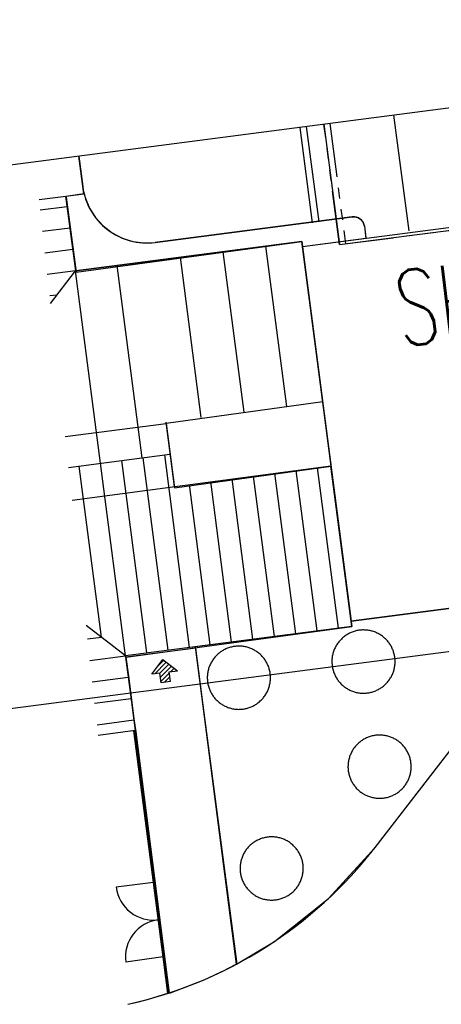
# Model space of a CAD drawing. Extents: x 446224 to 446791, y 446199 to 447379.
# Tile 82 of 113: x 446257 to 446276, y 447290 to 447336. Entities that reach past the tile are written whole.
import ezdxf

# ---------------------------------------------------------------- set-up
doc = ezdxf.new("R2010")
doc.units = 0
doc.header["$LTSCALE"] = 2
doc.header["$MEASUREMENT"] = 0
doc.linetypes.add('AUSGEZOGEN', pattern=[0])
doc.linetypes.add('PHANTOM', pattern=[2.5, 1.25, -0.25, 0.25, -0.25, 0.25, -0.25])
doc.layers.get('0').update_dxf_attribs({"linetype": 'AUSGEZOGEN'})
for name, color, linetype in [('DB-Autohof', 15, 'CONTINUOUS'), ('Planeinteilung', 250, 'CONTINUOUS'), ('RAHMEN', 7, 'AUSGEZOGEN')]:
    doc.layers.add(name, color=color, linetype=linetype)
doc.styles.add('ROMANS', font='romans.shx', dxfattribs={"width": 0.8})

# ---------------------------------------------------------------- blocks, each defined once
blk = doc.blocks.new('1135420')
blk.add_line((0, 297), (0, 0))
at = {"layer": 'RAHMEN'}
blk.add_line((25, 415), (25, 5), dxfattribs=at)

msp = doc.modelspace()

# ---------------------------------------------------------------- linework, layer by layer
at = {"layer": 'DB-Autohof', "linetype": 'Continuous'}
for p, q in [((446274.923, 447325.863), (446274.227, 447331.226)), ((446270.979, 447330.803), (446271.704, 447325.224)), ((446270.453, 447326.237), (446269.879, 447330.66)), ((446270.75, 447326.276), (446270.176, 447330.699)), ((446259.835, 447327.586), (446259.609, 447329.323)), ((446259.609, 447329.323), (446259.792, 447327.912)), ((446259.008, 447327.478), (446259.853, 447327.588)), ((446259.008, 447327.478), (446259.835, 447327.586)), ((446259.853, 447327.588), (446259.905, 447327.402)), ((446257.764, 447327.317), (446259.008, 447327.478)), ((446259.471, 447324.009), (446259.008, 447327.478)), ((446259.008, 447327.478), (446259.458, 447324.007)), ((446259.029, 447327.417), (446259.479, 447323.947)), ((446259.905, 447327.402), (446260.104, 447326.918)), ((446286.713, 447327.292), (446269.987, 447325.122)), ((446286.652, 447327.284), (446269.987, 447325.122)), ((446271.704, 447325.224), (446286.73, 447327.175)), ((446259.072, 447326.982), (446257.819, 447326.82)), ((446260.104, 447326.918), (446260.384, 447326.477)), ((446260.384, 447326.477), (446260.737, 447326.09)), ((446263.154, 447325.324), (446272.293, 447326.51)), ((446272.293, 447326.51), (446263.154, 447325.324)), ((446272.293, 447326.509), (446272.38, 447326.513)), ((446272.293, 447326.51), (446272.293, 447326.509)), ((446272.38, 447326.513), (446272.467, 447326.501)), ((446272.467, 447326.501), (446272.55, 447326.475)), ((446272.55, 447326.475), (446272.627, 447326.434)), ((446272.627, 447326.434), (446272.696, 447326.381)), ((446272.696, 447326.381), (446272.755, 447326.317)), ((446272.755, 447326.317), (446272.801, 447326.243)), ((446272.801, 447326.243), (446272.835, 447326.163)), ((446272.835, 447326.163), (446272.853, 447326.078)), ((446259.201, 447325.991), (446257.928, 447325.826)), ((446260.737, 447326.09), (446261.151, 447325.771)), ((446261.151, 447325.771), (446261.614, 447325.529)), ((446272.853, 447326.078), (446272.928, 447325.503)), ((446272.853, 447326.078), (446272.924, 447325.535)), ((446259.458, 447324.007), (446269.955, 447325.37)), ((446269.955, 447325.37), (446259.471, 447324.009)), ((446259.48, 447323.947), (446269.952, 447325.369)), ((446261.614, 447325.529), (446262.113, 447325.371)), ((446262.113, 447325.371), (446262.631, 447325.302)), ((446262.631, 447325.302), (446263.154, 447325.324)), ((446269.952, 447325.369), (446270.918, 447317.932)), ((446271.306, 447314.957), (446269.955, 447325.37)), ((446269.987, 447325.122), (446269.955, 447325.37)), ((446272.928, 447325.503), (446269.987, 447325.122)), ((446259.329, 447324.999), (446258.038, 447324.831)), ((446267.271, 447317.458), (446266.305, 447324.896)), ((446269.254, 447317.716), (446268.289, 447325.153)), ((446269.987, 447325.122), (446272.24, 447307.767)), ((446265.287, 447317.201), (446264.322, 447324.639)), ((446259.458, 447324.007), (446258.148, 447323.837)), ((446258.296, 447322.498), (446259.458, 447324.007)), ((446260.616, 447315.082), (446259.458, 447324.007)), ((446262.545, 447315.332), (446261.387, 447324.258)), ((446258.595, 447322.887), (446258.258, 447322.843)), ((446270.919, 447317.932), (446263.663, 447316.925)), ((446271.306, 447314.957), (446270.919, 447317.932)), ((446258.978, 447316.319), (446263.663, 447316.927)), ((446263.641, 447316.987), (446264.027, 447314.012)), ((446263.663, 447316.927), (446264.049, 447313.952)), ((446263.663, 447316.925), (446264.049, 447313.95)), ((446259.136, 447314.89), (446263.834, 447315.5)), ((446262.766, 447306.286), (446261.608, 447315.211)), ((446263.758, 447306.414), (446262.6, 447315.34)), ((446264.75, 447306.543), (446263.591, 447315.468)), ((446271.305, 447314.957), (446259.305, 447313.355)), ((446260.654, 447307.02), (446259.625, 447314.953)), ((446261.775, 447306.157), (446260.616, 447315.082)), ((446264.049, 447313.95), (446271.306, 447314.957)), ((446270.66, 447307.31), (446269.695, 447314.748)), ((446271.652, 447307.439), (446270.686, 447314.876)), ((446272.27, 447307.519), (446271.305, 447314.957)), ((446272.272, 447307.519), (446271.306, 447314.957)), ((446267.685, 447306.924), (446266.72, 447314.362)), ((446268.677, 447307.053), (446267.711, 447314.49)), ((446269.668, 447307.181), (446268.703, 447314.619)), ((446265.701, 447306.667), (446264.736, 447314.104)), ((446266.693, 447306.795), (446265.728, 447314.233)), ((446273.349, 447297.272), (446283.628, 447310.548)), ((446273.349, 447297.272), (446283.628, 447310.548)), ((446280.997, 447308.904), (446272.24, 447307.767)), ((446272.24, 447307.767), (446280.997, 447308.904)), ((446280.997, 447308.904), (446272.24, 447307.767)), ((446261.775, 447306.157), (446259.944, 447307.567)), ((446272.272, 447307.519), (446261.775, 447306.157)), ((446261.796, 447306.096), (446272.27, 447307.519)), ((446272.272, 447307.519), (446265.008, 447306.577)), ((446272.24, 447307.767), (446272.272, 447307.519)), ((446260.014, 447306.937), (446260.654, 447307.02)), ((446271.855, 447306.998), (446271.821, 447306.967)), ((446271.89, 447307.027), (446271.855, 447306.998)), ((446271.927, 447307.056), (446271.89, 447307.027)), ((446271.964, 447307.083), (446271.927, 447307.056)), ((446272.002, 447307.109), (446271.964, 447307.083)), ((446272.04, 447307.134), (446272.002, 447307.109)), ((446272.08, 447307.157), (446272.04, 447307.134)), ((446272.12, 447307.18), (446272.08, 447307.157)), ((446272.161, 447307.201), (446272.12, 447307.18)), ((446272.203, 447307.221), (446272.161, 447307.201)), ((446272.245, 447307.239), (446272.203, 447307.221)), ((446272.288, 447307.256), (446272.245, 447307.239)), ((446272.331, 447307.272), (446272.288, 447307.256)), ((446272.375, 447307.287), (446272.331, 447307.272)), ((446272.419, 447307.3), (446272.375, 447307.287)), ((446272.463, 447307.311), (446272.419, 447307.3)), ((446272.508, 447307.322), (446272.463, 447307.311)), ((446272.553, 447307.33), (446272.508, 447307.322)), ((446272.599, 447307.338), (446272.553, 447307.33)), ((446272.644, 447307.344), (446272.599, 447307.338)), ((446272.69, 447307.348), (446272.644, 447307.344)), ((446272.736, 447307.351), (446272.69, 447307.348)), ((446272.782, 447307.353), (446272.736, 447307.351)), ((446272.828, 447307.353), (446272.782, 447307.353)), ((446272.874, 447307.352), (446272.828, 447307.353)), ((446272.92, 447307.349), (446272.874, 447307.352)), ((446272.966, 447307.345), (446272.92, 447307.349)), ((446273.012, 447307.34), (446272.966, 447307.345)), ((446273.057, 447307.333), (446273.012, 447307.34)), ((446273.103, 447307.324), (446273.057, 447307.333)), ((446273.148, 447307.315), (446273.103, 447307.324)), ((446273.192, 447307.303), (446273.148, 447307.315)), ((446273.236, 447307.291), (446273.192, 447307.303)), ((446273.28, 447307.277), (446273.236, 447307.291)), ((446273.324, 447307.261), (446273.28, 447307.277)), ((446273.367, 447307.245), (446273.324, 447307.261)), ((446273.409, 447307.227), (446273.367, 447307.245)), ((446273.451, 447307.207), (446273.409, 447307.227)), ((446273.492, 447307.186), (446273.451, 447307.207)), ((446273.532, 447307.164), (446273.492, 447307.186)), ((446273.572, 447307.141), (446273.532, 447307.164)), ((446273.611, 447307.117), (446273.572, 447307.141)), ((446273.649, 447307.091), (446273.611, 447307.117)), ((446273.687, 447307.064), (446273.649, 447307.091)), ((446273.723, 447307.036), (446273.687, 447307.064)), ((446273.759, 447307.007), (446273.723, 447307.036)), ((446273.793, 447306.977), (446273.759, 447307.007)), ((446265.008, 447306.577), (446266.933, 447291.854)), ((446265.008, 447306.577), (446266.912, 447291.851)), ((446266.552, 447306.523), (446266.509, 447306.507)), ((446266.596, 447306.538), (446266.552, 447306.523)), ((446266.64, 447306.551), (446266.596, 447306.538)), ((446266.685, 447306.562), (446266.64, 447306.551)), ((446266.729, 447306.573), (446266.685, 447306.562)), ((446266.775, 447306.581), (446266.729, 447306.573)), ((446266.82, 447306.589), (446266.775, 447306.581)), ((446266.866, 447306.595), (446266.82, 447306.589)), ((446266.911, 447306.599), (446266.866, 447306.595)), ((446266.957, 447306.603), (446266.911, 447306.599)), ((446267.003, 447306.604), (446266.957, 447306.603)), ((446267.049, 447306.604), (446267.003, 447306.604)), ((446267.095, 447306.603), (446267.049, 447306.604)), ((446267.141, 447306.601), (446267.095, 447306.603)), ((446267.187, 447306.596), (446267.141, 447306.601)), ((446267.233, 447306.591), (446267.187, 447306.596)), ((446267.279, 447306.584), (446267.233, 447306.591)), ((446267.324, 447306.575), (446267.279, 447306.584)), ((446267.369, 447306.566), (446267.324, 447306.575)), ((446267.413, 447306.554), (446267.369, 447306.566)), ((446267.458, 447306.542), (446267.413, 447306.554)), ((446267.502, 447306.528), (446267.458, 447306.542)), ((446267.545, 447306.512), (446267.502, 447306.528)), ((446271.493, 447306.526), (446271.474, 447306.484)), ((446271.514, 447306.567), (446271.493, 447306.526)), ((446271.536, 447306.608), (446271.514, 447306.567)), ((446271.559, 447306.648), (446271.536, 447306.608)), ((446271.583, 447306.687), (446271.559, 447306.648)), ((446271.609, 447306.725), (446271.583, 447306.687)), ((446271.636, 447306.762), (446271.609, 447306.725)), ((446271.664, 447306.799), (446271.636, 447306.762)), ((446271.693, 447306.834), (446271.664, 447306.799)), ((446271.724, 447306.869), (446271.693, 447306.834)), ((446271.755, 447306.903), (446271.724, 447306.869)), ((446271.787, 447306.935), (446271.755, 447306.903)), ((446271.821, 447306.967), (446271.787, 447306.935)), ((446273.827, 447306.945), (446273.793, 447306.977)), ((446273.86, 447306.913), (446273.827, 447306.945)), ((446273.891, 447306.879), (446273.86, 447306.913)), ((446273.922, 447306.845), (446273.891, 447306.879)), ((446273.952, 447306.81), (446273.922, 447306.845)), ((446273.98, 447306.774), (446273.952, 447306.81)), ((446274.007, 447306.736), (446273.98, 447306.774)), ((446274.033, 447306.698), (446274.007, 447306.736)), ((446274.058, 447306.66), (446274.033, 447306.698)), ((446274.082, 447306.62), (446274.058, 447306.66)), ((446274.104, 447306.58), (446274.082, 447306.62)), ((446274.125, 447306.539), (446274.104, 447306.58)), ((446274.145, 447306.497), (446274.125, 447306.539)), ((446260.124, 447305.943), (446261.775, 447306.157)), ((446261.775, 447306.157), (446262.225, 447302.686)), ((446265.029, 447306.516), (446261.796, 447306.096)), ((446261.796, 447306.096), (446261.925, 447305.105)), ((446262.246, 447302.625), (446261.796, 447306.096)), ((446266.922, 447291.852), (446265.029, 447306.516)), ((446265.915, 447306.085), (446265.885, 447306.05)), ((446265.945, 447306.12), (446265.915, 447306.085)), ((446265.976, 447306.154), (446265.945, 447306.12)), ((446266.009, 447306.186), (446265.976, 447306.154)), ((446266.042, 447306.218), (446266.009, 447306.186)), ((446266.076, 447306.249), (446266.042, 447306.218)), ((446266.112, 447306.278), (446266.076, 447306.249)), ((446266.148, 447306.307), (446266.112, 447306.278)), ((446266.185, 447306.334), (446266.148, 447306.307)), ((446266.223, 447306.36), (446266.185, 447306.334)), ((446266.262, 447306.385), (446266.223, 447306.36)), ((446266.301, 447306.408), (446266.262, 447306.385)), ((446266.341, 447306.431), (446266.301, 447306.408)), ((446266.382, 447306.452), (446266.341, 447306.431)), ((446266.424, 447306.472), (446266.382, 447306.452)), ((446266.466, 447306.49), (446266.424, 447306.472)), ((446266.509, 447306.507), (446266.466, 447306.49)), ((446267.588, 447306.496), (446267.545, 447306.512)), ((446267.63, 447306.478), (446267.588, 447306.496)), ((446267.672, 447306.458), (446267.63, 447306.478)), ((446267.713, 447306.437), (446267.672, 447306.458)), ((446267.754, 447306.415), (446267.713, 447306.437)), ((446267.793, 447306.392), (446267.754, 447306.415)), ((446267.832, 447306.368), (446267.793, 447306.392)), ((446267.87, 447306.342), (446267.832, 447306.368)), ((446267.908, 447306.315), (446267.87, 447306.342)), ((446267.944, 447306.287), (446267.908, 447306.315)), ((446267.98, 447306.258), (446267.944, 447306.287)), ((446268.015, 447306.228), (446267.98, 447306.258)), ((446268.048, 447306.196), (446268.015, 447306.228)), ((446268.081, 447306.164), (446268.048, 447306.196)), ((446268.113, 447306.131), (446268.081, 447306.164)), ((446268.143, 447306.096), (446268.113, 447306.131)), ((446268.173, 447306.061), (446268.143, 447306.096)), ((446271.36, 447306.087), (446271.355, 447306.042)), ((446271.367, 447306.133), (446271.36, 447306.087)), ((446271.376, 447306.178), (446271.367, 447306.133)), ((446271.386, 447306.223), (446271.376, 447306.178)), ((446271.397, 447306.268), (446271.386, 447306.223)), ((446271.409, 447306.312), (446271.397, 447306.268)), ((446271.423, 447306.356), (446271.409, 447306.312)), ((446271.439, 447306.399), (446271.423, 447306.356)), ((446271.456, 447306.442), (446271.439, 447306.399)), ((446271.474, 447306.484), (446271.456, 447306.442)), ((446274.164, 447306.455), (446274.145, 447306.497)), ((446274.181, 447306.413), (446274.164, 447306.455)), ((446274.197, 447306.369), (446274.181, 447306.413)), ((446274.211, 447306.326), (446274.197, 447306.369)), ((446274.224, 447306.281), (446274.211, 447306.326)), ((446274.236, 447306.237), (446274.224, 447306.281)), ((446274.246, 447306.192), (446274.236, 447306.237)), ((446274.255, 447306.147), (446274.246, 447306.192)), ((446274.262, 447306.101), (446274.255, 447306.147)), ((446274.268, 447306.056), (446274.262, 447306.101)), ((446262.988, 447305.305), (446263.507, 447305.978)), ((446263.133, 447305.323), (446263.666, 447305.856)), ((446263.277, 447305.68), (446263.546, 447305.949)), ((446263.365, 447305.343), (446263.786, 447305.764)), ((446263.389, 447305.155), (446263.905, 447305.672)), ((446263.507, 447305.978), (446264.181, 447305.459)), ((446265.66, 447305.65), (446265.645, 447305.607)), ((446265.677, 447305.693), (446265.66, 447305.65)), ((446265.695, 447305.736), (446265.677, 447305.693)), ((446265.714, 447305.777), (446265.695, 447305.736)), ((446265.735, 447305.818), (446265.714, 447305.777)), ((446265.757, 447305.859), (446265.735, 447305.818)), ((446265.78, 447305.899), (446265.757, 447305.859)), ((446265.805, 447305.938), (446265.78, 447305.899)), ((446265.83, 447305.976), (446265.805, 447305.938)), ((446265.857, 447306.013), (446265.83, 447305.976)), ((446265.885, 447306.05), (446265.857, 447306.013)), ((446268.201, 447306.025), (446268.173, 447306.061)), ((446268.229, 447305.987), (446268.201, 447306.025)), ((446268.255, 447305.95), (446268.229, 447305.987)), ((446268.279, 447305.911), (446268.255, 447305.95)), ((446268.303, 447305.871), (446268.279, 447305.911)), ((446268.325, 447305.831), (446268.303, 447305.871)), ((446268.347, 447305.79), (446268.325, 447305.831)), ((446268.366, 447305.749), (446268.347, 447305.79)), ((446268.385, 447305.706), (446268.366, 447305.749)), ((446268.402, 447305.664), (446268.385, 447305.706)), ((446268.418, 447305.62), (446268.402, 447305.664)), ((446268.432, 447305.577), (446268.418, 447305.62)), ((446271.348, 447305.95), (446271.347, 447305.904)), ((446271.347, 447305.904), (446271.347, 447305.858)), ((446271.347, 447305.858), (446271.349, 447305.812)), ((446271.351, 447305.996), (446271.348, 447305.95)), ((446271.349, 447305.812), (446271.352, 447305.766)), ((446271.355, 447306.042), (446271.351, 447305.996)), ((446271.352, 447305.766), (446271.356, 447305.72)), ((446271.356, 447305.72), (446271.362, 447305.674)), ((446271.362, 447305.674), (446271.37, 447305.629)), ((446271.37, 447305.629), (446271.379, 447305.584)), ((446274.249, 447305.598), (446274.257, 447305.643)), ((446274.257, 447305.643), (446274.264, 447305.688)), ((446274.264, 447305.688), (446274.27, 447305.734)), ((446274.273, 447306.01), (446274.268, 447306.056)), ((446274.27, 447305.734), (446274.274, 447305.78)), ((446274.276, 447305.964), (446274.273, 447306.01)), ((446274.274, 447305.78), (446274.277, 447305.826)), ((446274.278, 447305.918), (446274.276, 447305.964)), ((446274.277, 447305.826), (446274.278, 447305.872)), ((446274.278, 447305.872), (446274.278, 447305.918)), ((446260.233, 447304.949), (446261.903, 447305.165)), ((446263.363, 447305.353), (446262.988, 447305.305)), ((446263.421, 447304.908), (446263.363, 447305.353)), ((446263.413, 447304.968), (446263.812, 447305.366)), ((446263.587, 447304.929), (446263.836, 447305.178)), ((446263.806, 447305.411), (446264.181, 447305.459)), ((446263.864, 447304.965), (446263.806, 447305.411)), ((446263.864, 447305.418), (446264.025, 447305.579)), ((446264.108, 447305.45), (446264.145, 447305.487)), ((446265.569, 447305.201), (446265.568, 447305.155)), ((446265.568, 447305.155), (446265.568, 447305.109)), ((446265.572, 447305.247), (446265.569, 447305.201)), ((446265.576, 447305.293), (446265.572, 447305.247)), ((446265.582, 447305.338), (446265.576, 447305.293)), ((446265.589, 447305.384), (446265.582, 447305.338)), ((446265.597, 447305.429), (446265.589, 447305.384)), ((446265.607, 447305.474), (446265.597, 447305.429)), ((446265.618, 447305.519), (446265.607, 447305.474)), ((446265.631, 447305.563), (446265.618, 447305.519)), ((446265.645, 447305.607), (446265.631, 447305.563)), ((446268.445, 447305.533), (446268.432, 447305.577)), ((446268.457, 447305.488), (446268.445, 447305.533)), ((446268.467, 447305.443), (446268.457, 447305.488)), ((446268.476, 447305.398), (446268.467, 447305.443)), ((446268.484, 447305.352), (446268.476, 447305.398)), ((446268.49, 447305.307), (446268.484, 447305.352)), ((446268.494, 447305.261), (446268.49, 447305.307)), ((446268.497, 447305.215), (446268.494, 447305.261)), ((446268.499, 447305.169), (446268.497, 447305.215)), ((446268.499, 447305.123), (446268.499, 447305.169)), ((446271.379, 447305.584), (446271.389, 447305.539)), ((446271.389, 447305.539), (446271.401, 447305.494)), ((446271.401, 447305.494), (446271.414, 447305.45)), ((446271.414, 447305.45), (446271.428, 447305.406)), ((446271.428, 447305.406), (446271.444, 447305.363)), ((446271.444, 447305.363), (446271.461, 447305.32)), ((446271.461, 447305.32), (446271.48, 447305.278)), ((446271.48, 447305.278), (446271.499, 447305.237)), ((446271.499, 447305.237), (446271.52, 447305.196)), ((446271.52, 447305.196), (446271.543, 447305.156)), ((446271.543, 447305.156), (446271.566, 447305.116)), ((446274.066, 447305.128), (446274.089, 447305.168)), ((446274.089, 447305.168), (446274.111, 447305.208)), ((446274.111, 447305.208), (446274.132, 447305.25)), ((446274.132, 447305.25), (446274.151, 447305.291)), ((446274.151, 447305.291), (446274.169, 447305.334)), ((446274.169, 447305.334), (446274.186, 447305.376)), ((446274.186, 447305.376), (446274.201, 447305.42)), ((446274.201, 447305.42), (446274.215, 447305.464)), ((446274.215, 447305.464), (446274.228, 447305.508)), ((446274.228, 447305.508), (446274.239, 447305.553)), ((446274.239, 447305.553), (446274.249, 447305.598)), ((446261.925, 447305.105), (446262.053, 447304.113)), ((446263.858, 447304.964), (446263.421, 447304.908)), ((446263.831, 447304.961), (446263.86, 447304.99)), ((446265.568, 447305.109), (446265.57, 447305.063)), ((446265.57, 447305.063), (446265.573, 447305.017)), ((446265.573, 447305.017), (446265.578, 447304.971)), ((446265.578, 447304.971), (446265.584, 447304.925)), ((446265.584, 447304.925), (446265.591, 447304.88)), ((446265.591, 447304.88), (446265.6, 447304.835)), ((446265.6, 447304.835), (446265.61, 447304.79)), ((446265.61, 447304.79), (446265.622, 447304.745)), ((446265.622, 447304.745), (446265.635, 447304.701)), ((446265.635, 447304.701), (446265.649, 447304.657)), ((446268.422, 447304.671), (446268.436, 447304.715)), ((446268.436, 447304.715), (446268.449, 447304.759)), ((446268.449, 447304.759), (446268.46, 447304.804)), ((446268.46, 447304.804), (446268.47, 447304.849)), ((446268.47, 447304.849), (446268.479, 447304.894)), ((446268.479, 447304.894), (446268.486, 447304.939)), ((446268.486, 447304.939), (446268.491, 447304.985)), ((446268.491, 447304.985), (446268.495, 447305.031)), ((446268.495, 447305.031), (446268.498, 447305.077)), ((446268.498, 447305.077), (446268.499, 447305.123)), ((446271.566, 447305.116), (446271.591, 447305.077)), ((446271.591, 447305.077), (446271.617, 447305.039)), ((446271.617, 447305.039), (446271.645, 447305.002)), ((446271.645, 447305.002), (446271.673, 447304.966)), ((446271.673, 447304.966), (446271.703, 447304.931)), ((446271.703, 447304.931), (446271.733, 447304.896)), ((446271.733, 447304.896), (446271.765, 447304.863)), ((446271.765, 447304.863), (446271.798, 447304.83)), ((446271.798, 447304.83), (446271.831, 447304.799)), ((446271.831, 447304.799), (446271.866, 447304.769)), ((446271.866, 447304.769), (446271.902, 447304.74)), ((446271.902, 447304.74), (446271.938, 447304.712)), ((446271.938, 447304.712), (446271.975, 447304.685)), ((446273.661, 447304.693), (446273.698, 447304.72)), ((446273.698, 447304.72), (446273.734, 447304.749)), ((446273.734, 447304.749), (446273.77, 447304.778)), ((446273.77, 447304.778), (446273.804, 447304.809)), ((446273.804, 447304.809), (446273.837, 447304.84)), ((446273.837, 447304.84), (446273.87, 447304.873)), ((446273.87, 447304.873), (446273.901, 447304.907)), ((446273.901, 447304.907), (446273.931, 447304.941)), ((446273.931, 447304.941), (446273.961, 447304.977)), ((446273.961, 447304.977), (446273.989, 447305.014)), ((446273.989, 447305.014), (446274.015, 447305.051)), ((446274.015, 447305.051), (446274.041, 447305.089)), ((446274.041, 447305.089), (446274.066, 447305.128)), ((446265.649, 447304.657), (446265.665, 447304.614)), ((446265.665, 447304.614), (446265.682, 447304.571)), ((446265.682, 447304.571), (446265.701, 447304.529)), ((446265.701, 447304.529), (446265.721, 447304.488)), ((446265.721, 447304.488), (446265.742, 447304.447)), ((446265.742, 447304.447), (446265.764, 447304.407)), ((446265.764, 447304.407), (446265.788, 447304.367)), ((446265.788, 447304.367), (446265.813, 447304.328)), ((446265.813, 447304.328), (446265.839, 447304.29)), ((446265.839, 447304.29), (446265.866, 447304.253)), ((446265.866, 447304.253), (446265.894, 447304.217)), ((446268.182, 447304.228), (446268.21, 447304.265)), ((446268.21, 447304.265), (446268.237, 447304.302)), ((446268.237, 447304.302), (446268.262, 447304.34)), ((446268.262, 447304.34), (446268.287, 447304.379)), ((446268.287, 447304.379), (446268.31, 447304.419)), ((446268.31, 447304.419), (446268.332, 447304.459)), ((446268.332, 447304.459), (446268.353, 447304.501)), ((446268.353, 447304.501), (446268.372, 447304.542)), ((446268.372, 447304.542), (446268.39, 447304.585)), ((446268.39, 447304.585), (446268.407, 447304.628)), ((446268.407, 447304.628), (446268.422, 447304.671)), ((446271.975, 447304.685), (446272.014, 447304.659)), ((446272.014, 447304.659), (446272.053, 447304.635)), ((446272.053, 447304.635), (446272.092, 447304.611)), ((446272.092, 447304.611), (446272.133, 447304.589)), ((446272.133, 447304.589), (446272.174, 447304.569)), ((446272.174, 447304.569), (446272.216, 447304.549)), ((446272.216, 447304.549), (446272.258, 447304.531)), ((446272.258, 447304.531), (446272.301, 447304.514)), ((446272.301, 447304.514), (446272.344, 447304.499)), ((446272.344, 447304.499), (446272.388, 447304.485)), ((446272.388, 447304.485), (446272.432, 447304.472)), ((446272.432, 447304.472), (446272.477, 447304.461)), ((446272.477, 447304.461), (446272.522, 447304.451)), ((446272.522, 447304.451), (446272.567, 447304.443)), ((446272.567, 447304.443), (446272.613, 447304.436)), ((446272.613, 447304.436), (446272.659, 447304.43)), ((446272.659, 447304.43), (446272.704, 447304.426)), ((446272.704, 447304.426), (446272.75, 447304.424)), ((446272.75, 447304.424), (446272.796, 447304.422)), ((446272.796, 447304.422), (446272.842, 447304.423)), ((446272.842, 447304.423), (446272.888, 447304.424)), ((446272.888, 447304.424), (446272.934, 447304.427)), ((446272.934, 447304.427), (446272.98, 447304.432)), ((446272.98, 447304.432), (446273.026, 447304.438)), ((446273.026, 447304.438), (446273.071, 447304.445)), ((446273.071, 447304.445), (446273.117, 447304.454)), ((446273.117, 447304.454), (446273.161, 447304.464)), ((446273.161, 447304.464), (446273.206, 447304.476)), ((446273.206, 447304.476), (446273.25, 447304.489)), ((446273.25, 447304.489), (446273.294, 447304.504)), ((446273.294, 447304.504), (446273.337, 447304.519)), ((446273.337, 447304.519), (446273.38, 447304.537)), ((446273.38, 447304.537), (446273.422, 447304.555)), ((446273.422, 447304.555), (446273.463, 447304.575)), ((446273.463, 447304.575), (446273.504, 447304.596)), ((446273.504, 447304.596), (446273.545, 447304.618)), ((446273.545, 447304.618), (446273.584, 447304.642)), ((446273.584, 447304.642), (446273.623, 447304.667)), ((446273.623, 447304.667), (446273.661, 447304.693)), ((446260.343, 447303.954), (446262.032, 447304.174)), ((446262.053, 447304.113), (446262.182, 447303.121)), ((446265.894, 447304.217), (446265.924, 447304.182)), ((446265.924, 447304.182), (446265.954, 447304.147)), ((446265.954, 447304.147), (446265.986, 447304.114)), ((446265.986, 447304.114), (446266.019, 447304.081)), ((446266.019, 447304.081), (446266.053, 447304.05)), ((446266.053, 447304.05), (446266.087, 447304.02)), ((446266.087, 447304.02), (446266.123, 447303.991)), ((446266.123, 447303.991), (446266.159, 447303.963)), ((446266.159, 447303.963), (446266.197, 447303.936)), ((446266.197, 447303.936), (446266.235, 447303.91)), ((446266.235, 447303.91), (446266.274, 447303.886)), ((446266.274, 447303.886), (446266.314, 447303.862)), ((446266.314, 447303.862), (446266.354, 447303.84)), ((446266.354, 447303.84), (446266.395, 447303.82)), ((446266.395, 447303.82), (446266.437, 447303.8)), ((446266.437, 447303.8), (446266.479, 447303.782)), ((446266.479, 447303.782), (446266.522, 447303.765)), ((446267.558, 447303.77), (446267.601, 447303.788)), ((446267.601, 447303.788), (446267.643, 447303.806)), ((446267.643, 447303.806), (446267.685, 447303.826)), ((446267.685, 447303.826), (446267.726, 447303.847)), ((446267.726, 447303.847), (446267.766, 447303.869)), ((446267.766, 447303.869), (446267.805, 447303.893)), ((446267.805, 447303.893), (446267.844, 447303.918)), ((446267.844, 447303.918), (446267.882, 447303.944)), ((446267.882, 447303.944), (446267.919, 447303.971)), ((446267.919, 447303.971), (446267.955, 447304)), ((446267.955, 447304), (446267.991, 447304.029)), ((446267.991, 447304.029), (446268.025, 447304.06)), ((446268.025, 447304.06), (446268.059, 447304.091)), ((446268.059, 447304.091), (446268.091, 447304.124)), ((446268.091, 447304.124), (446268.122, 447304.158)), ((446268.122, 447304.158), (446268.153, 447304.193)), ((446268.153, 447304.193), (446268.182, 447304.228)), ((446266.522, 447303.765), (446266.566, 447303.75)), ((446266.566, 447303.75), (446266.609, 447303.736)), ((446266.609, 447303.736), (446266.654, 447303.723)), ((446266.654, 447303.723), (446266.698, 447303.712)), ((446266.698, 447303.712), (446266.743, 447303.702)), ((446266.743, 447303.702), (446266.789, 447303.694)), ((446266.789, 447303.694), (446266.834, 447303.687)), ((446266.834, 447303.687), (446266.88, 447303.681)), ((446266.88, 447303.681), (446266.926, 447303.677)), ((446266.926, 447303.677), (446266.972, 447303.675)), ((446266.972, 447303.675), (446267.018, 447303.673)), ((446267.018, 447303.673), (446267.064, 447303.674)), ((446267.064, 447303.674), (446267.11, 447303.675)), ((446267.11, 447303.675), (446267.156, 447303.678)), ((446267.156, 447303.678), (446267.202, 447303.683)), ((446267.202, 447303.683), (446267.247, 447303.689)), ((446267.247, 447303.689), (446267.293, 447303.696)), ((446267.293, 447303.696), (446267.338, 447303.705)), ((446267.338, 447303.705), (446267.383, 447303.715)), ((446267.383, 447303.715), (446267.427, 447303.727)), ((446267.427, 447303.727), (446267.471, 447303.74)), ((446267.471, 447303.74), (446267.515, 447303.755)), ((446267.515, 447303.755), (446267.558, 447303.77)), ((446260.453, 447302.96), (446262.161, 447303.182)), ((446262.182, 447303.121), (446262.246, 447302.625)), ((446262.225, 447302.686), (446260.508, 447302.463)), ((446262.166, 447302.678), (446262.225, 447302.686)), ((446262.225, 447302.686), (446262.166, 447302.678)), ((446262.225, 447302.686), (446262.166, 447302.678)), ((446262.166, 447302.678), (446262.225, 447302.686)), ((446262.166, 447302.678), (446262.166, 447302.678)), ((446262.166, 447302.678), (446263.071, 447295.65)), ((446262.166, 447302.678), (446263.071, 447295.65)), ((446262.166, 447302.678), (446262.166, 447302.678)), ((446262.166, 447302.678), (446262.166, 447302.678)), ((446262.166, 447302.678), (446262.166, 447302.678)), ((446262.166, 447302.678), (446263.071, 447295.65)), ((446263.071, 447295.65), (446262.166, 447302.678)), ((446263.738, 447290.503), (446262.187, 447302.618)), ((446263.13, 447295.657), (446262.225, 447302.686)), ((446262.225, 447302.686), (446262.225, 447302.686)), ((446263.13, 447295.657), (446262.225, 447302.686)), ((446262.225, 447302.686), (446262.225, 447302.686)), ((446263.797, 447290.522), (446262.225, 447302.686)), ((446263.13, 447295.657), (446262.225, 447302.686)), ((446262.225, 447302.686), (446263.13, 447295.657)), ((446262.246, 447302.625), (446263.798, 447290.51)), ((446273.121, 447302.413), (446273.077, 447302.399)), ((446273.165, 447302.426), (446273.121, 447302.413)), ((446273.21, 447302.438), (446273.165, 447302.426)), ((446273.254, 447302.448), (446273.21, 447302.438)), ((446273.3, 447302.457), (446273.254, 447302.448)), ((446273.345, 447302.464), (446273.3, 447302.457)), ((446273.391, 447302.47), (446273.345, 447302.464)), ((446273.437, 447302.475), (446273.391, 447302.47)), ((446273.482, 447302.478), (446273.437, 447302.475)), ((446273.528, 447302.48), (446273.482, 447302.478)), ((446273.574, 447302.48), (446273.528, 447302.48)), ((446273.621, 447302.479), (446273.574, 447302.48)), ((446273.666, 447302.476), (446273.621, 447302.479)), ((446273.712, 447302.472), (446273.666, 447302.476)), ((446273.758, 447302.466), (446273.712, 447302.472)), ((446273.804, 447302.459), (446273.758, 447302.466)), ((446273.849, 447302.451), (446273.804, 447302.459)), ((446273.894, 447302.441), (446273.849, 447302.451)), ((446273.938, 447302.43), (446273.894, 447302.441)), ((446273.983, 447302.417), (446273.938, 447302.43)), ((446274.027, 447302.403), (446273.983, 447302.417)), ((446272.44, 447301.961), (446272.41, 447301.925)), ((446272.47, 447301.995), (446272.44, 447301.961)), ((446272.501, 447302.029), (446272.47, 447301.995)), ((446272.534, 447302.062), (446272.501, 447302.029)), ((446272.567, 447302.094), (446272.534, 447302.062)), ((446272.601, 447302.124), (446272.567, 447302.094)), ((446272.637, 447302.154), (446272.601, 447302.124)), ((446272.673, 447302.182), (446272.637, 447302.154)), ((446272.71, 447302.209), (446272.673, 447302.182)), ((446272.748, 447302.235), (446272.71, 447302.209)), ((446272.787, 447302.26), (446272.748, 447302.235)), ((446272.826, 447302.284), (446272.787, 447302.26)), ((446272.867, 447302.306), (446272.826, 447302.284)), ((446272.907, 447302.327), (446272.867, 447302.306)), ((446272.949, 447302.347), (446272.907, 447302.327)), ((446272.991, 447302.366), (446272.949, 447302.347)), ((446273.034, 447302.383), (446272.991, 447302.366)), ((446273.077, 447302.399), (446273.034, 447302.383)), ((446274.07, 447302.388), (446274.027, 447302.403)), ((446274.113, 447302.371), (446274.07, 447302.388)), ((446274.155, 447302.353), (446274.113, 447302.371)), ((446274.197, 447302.334), (446274.155, 447302.353)), ((446274.238, 447302.313), (446274.197, 447302.334)), ((446274.279, 447302.291), (446274.238, 447302.313)), ((446274.318, 447302.268), (446274.279, 447302.291)), ((446274.357, 447302.243), (446274.318, 447302.268)), ((446274.395, 447302.217), (446274.357, 447302.243)), ((446274.433, 447302.191), (446274.395, 447302.217)), ((446274.469, 447302.163), (446274.433, 447302.191)), ((446274.505, 447302.133), (446274.469, 447302.163)), ((446274.54, 447302.103), (446274.505, 447302.133)), ((446274.573, 447302.072), (446274.54, 447302.103)), ((446274.606, 447302.039), (446274.573, 447302.072)), ((446274.638, 447302.006), (446274.606, 447302.039)), ((446274.668, 447301.972), (446274.638, 447302.006)), ((446274.698, 447301.936), (446274.668, 447301.972)), ((446272.185, 447301.526), (446272.17, 447301.482)), ((446272.202, 447301.569), (446272.185, 447301.526)), ((446272.22, 447301.611), (446272.202, 447301.569)), ((446272.239, 447301.653), (446272.22, 447301.611)), ((446272.26, 447301.694), (446272.239, 447301.653)), ((446272.282, 447301.734), (446272.26, 447301.694)), ((446272.305, 447301.774), (446272.282, 447301.734)), ((446272.33, 447301.813), (446272.305, 447301.774)), ((446272.355, 447301.851), (446272.33, 447301.813)), ((446272.382, 447301.889), (446272.355, 447301.851)), ((446272.41, 447301.925), (446272.382, 447301.889)), ((446274.726, 447301.9), (446274.698, 447301.936)), ((446274.754, 447301.863), (446274.726, 447301.9)), ((446274.78, 447301.825), (446274.754, 447301.863)), ((446274.804, 447301.786), (446274.78, 447301.825)), ((446274.828, 447301.747), (446274.804, 447301.786)), ((446274.85, 447301.706), (446274.828, 447301.747)), ((446274.872, 447301.666), (446274.85, 447301.706)), ((446274.891, 447301.624), (446274.872, 447301.666)), ((446274.91, 447301.582), (446274.891, 447301.624)), ((446274.927, 447301.539), (446274.91, 447301.582)), ((446274.943, 447301.496), (446274.927, 447301.539)), ((446272.094, 447301.076), (446272.093, 447301.03)), ((446272.097, 447301.122), (446272.094, 447301.076)), ((446272.101, 447301.168), (446272.097, 447301.122)), ((446272.107, 447301.214), (446272.101, 447301.168)), ((446272.114, 447301.259), (446272.107, 447301.214)), ((446272.122, 447301.305), (446272.114, 447301.259)), ((446272.132, 447301.35), (446272.122, 447301.305)), ((446272.143, 447301.394), (446272.132, 447301.35)), ((446272.156, 447301.438), (446272.143, 447301.394)), ((446272.17, 447301.482), (446272.156, 447301.438)), ((446274.957, 447301.452), (446274.943, 447301.496)), ((446274.97, 447301.408), (446274.957, 447301.452)), ((446274.982, 447301.363), (446274.97, 447301.408)), ((446274.992, 447301.319), (446274.982, 447301.363)), ((446275.001, 447301.273), (446274.992, 447301.319)), ((446275.009, 447301.228), (446275.001, 447301.273)), ((446275.015, 447301.182), (446275.009, 447301.228)), ((446275.019, 447301.136), (446275.015, 447301.182)), ((446275.022, 447301.091), (446275.019, 447301.136)), ((446275.024, 447301.044), (446275.022, 447301.091)), ((446275.024, 447300.998), (446275.024, 447301.044)), ((446272.093, 447301.03), (446272.093, 447300.984)), ((446272.093, 447300.984), (446272.095, 447300.938)), ((446272.095, 447300.938), (446272.098, 447300.892)), ((446272.098, 447300.892), (446272.103, 447300.846)), ((446272.103, 447300.846), (446272.109, 447300.801)), ((446272.109, 447300.801), (446272.116, 447300.755)), ((446272.116, 447300.755), (446272.125, 447300.71)), ((446272.125, 447300.71), (446272.135, 447300.665)), ((446272.135, 447300.665), (446272.147, 447300.621)), ((446272.147, 447300.621), (446272.16, 447300.577)), ((446274.947, 447300.546), (446274.961, 447300.59)), ((446274.961, 447300.59), (446274.974, 447300.634)), ((446274.974, 447300.634), (446274.985, 447300.679)), ((446274.985, 447300.679), (446274.995, 447300.724)), ((446274.995, 447300.724), (446275.004, 447300.769)), ((446275.004, 447300.769), (446275.011, 447300.815)), ((446275.011, 447300.815), (446275.016, 447300.861)), ((446275.016, 447300.861), (446275.02, 447300.906)), ((446275.02, 447300.906), (446275.023, 447300.952)), ((446275.023, 447300.952), (446275.024, 447300.998)), ((446272.16, 447300.577), (446272.174, 447300.533)), ((446272.174, 447300.533), (446272.19, 447300.49)), ((446272.19, 447300.49), (446272.207, 447300.447)), ((446272.207, 447300.447), (446272.226, 447300.405)), ((446272.226, 447300.405), (446272.246, 447300.363)), ((446272.246, 447300.363), (446272.267, 447300.322)), ((446272.267, 447300.322), (446272.289, 447300.282)), ((446272.289, 447300.282), (446272.313, 447300.242)), ((446272.313, 447300.242), (446272.338, 447300.204)), ((446272.338, 447300.204), (446272.364, 447300.166)), ((446272.364, 447300.166), (446272.391, 447300.129)), ((446274.707, 447300.104), (446274.735, 447300.14)), ((446274.735, 447300.14), (446274.762, 447300.177)), ((446274.762, 447300.177), (446274.787, 447300.216)), ((446274.787, 447300.216), (446274.812, 447300.255)), ((446274.812, 447300.255), (446274.835, 447300.294)), ((446274.835, 447300.294), (446274.857, 447300.335)), ((446274.857, 447300.335), (446274.878, 447300.376)), ((446274.878, 447300.376), (446274.897, 447300.418)), ((446274.897, 447300.418), (446274.915, 447300.46)), ((446274.915, 447300.46), (446274.932, 447300.503)), ((446274.932, 447300.503), (446274.947, 447300.546)), ((446272.391, 447300.129), (446272.419, 447300.092)), ((446272.419, 447300.092), (446272.449, 447300.057)), ((446272.449, 447300.057), (446272.479, 447300.023)), ((446272.479, 447300.023), (446272.511, 447299.989)), ((446272.511, 447299.989), (446272.544, 447299.957)), ((446272.544, 447299.957), (446272.578, 447299.926)), ((446272.578, 447299.926), (446272.612, 447299.895)), ((446272.612, 447299.895), (446272.648, 447299.866)), ((446272.648, 447299.866), (446272.684, 447299.838)), ((446272.684, 447299.838), (446272.722, 447299.811)), ((446272.722, 447299.811), (446272.76, 447299.785)), ((446272.76, 447299.785), (446272.799, 447299.761)), ((446272.799, 447299.761), (446272.839, 447299.738)), ((446272.839, 447299.738), (446272.879, 447299.716)), ((446272.879, 447299.716), (446272.92, 447299.695)), ((446272.92, 447299.695), (446272.962, 447299.676)), ((446272.962, 447299.676), (446273.004, 447299.658)), ((446274.126, 447299.663), (446274.168, 447299.682)), ((446274.168, 447299.682), (446274.21, 447299.701)), ((446274.21, 447299.701), (446274.251, 447299.722)), ((446274.251, 447299.722), (446274.291, 447299.745)), ((446274.291, 447299.745), (446274.33, 447299.768)), ((446274.33, 447299.768), (446274.369, 447299.793)), ((446274.369, 447299.793), (446274.407, 447299.819)), ((446274.407, 447299.819), (446274.444, 447299.847)), ((446274.444, 447299.847), (446274.481, 447299.875)), ((446274.481, 447299.875), (446274.516, 447299.905)), ((446274.516, 447299.905), (446274.55, 447299.935)), ((446274.55, 447299.935), (446274.584, 447299.967)), ((446274.584, 447299.967), (446274.616, 447300)), ((446274.616, 447300), (446274.647, 447300.033)), ((446274.647, 447300.033), (446274.678, 447300.068)), ((446274.678, 447300.068), (446274.707, 447300.104)), ((446273.004, 447299.658), (446273.047, 447299.641)), ((446273.047, 447299.641), (446273.091, 447299.625)), ((446273.091, 447299.625), (446273.134, 447299.611)), ((446273.134, 447299.611), (446273.179, 447299.599)), ((446273.179, 447299.599), (446273.223, 447299.588)), ((446273.223, 447299.588), (446273.268, 447299.578)), ((446273.268, 447299.578), (446273.314, 447299.569)), ((446273.314, 447299.569), (446273.359, 447299.562)), ((446273.359, 447299.562), (446273.405, 447299.557)), ((446273.405, 447299.557), (446273.451, 447299.553)), ((446273.451, 447299.553), (446273.497, 447299.55)), ((446273.497, 447299.55), (446273.543, 447299.549)), ((446273.543, 447299.549), (446273.589, 447299.549)), ((446273.589, 447299.549), (446273.635, 447299.551)), ((446273.635, 447299.551), (446273.681, 447299.554)), ((446273.681, 447299.554), (446273.727, 447299.558)), ((446273.727, 447299.558), (446273.772, 447299.564)), ((446273.772, 447299.564), (446273.818, 447299.572)), ((446273.818, 447299.572), (446273.863, 447299.581)), ((446273.863, 447299.581), (446273.908, 447299.591)), ((446273.908, 447299.591), (446273.952, 447299.603)), ((446273.952, 447299.603), (446273.996, 447299.616)), ((446273.996, 447299.616), (446274.04, 447299.63)), ((446274.04, 447299.63), (446274.083, 447299.646)), ((446274.083, 447299.646), (446274.126, 447299.663)), ((446267.595, 447297.404), (446267.561, 447297.373)), ((446267.631, 447297.433), (446267.595, 447297.404)), ((446267.667, 447297.462), (446267.631, 447297.433)), ((446267.704, 447297.489), (446267.667, 447297.462)), ((446267.742, 447297.515), (446267.704, 447297.489)), ((446267.781, 447297.54), (446267.742, 447297.515)), ((446267.82, 447297.563), (446267.781, 447297.54)), ((446267.861, 447297.586), (446267.82, 447297.563)), ((446267.902, 447297.607), (446267.861, 447297.586)), ((446267.943, 447297.627), (446267.902, 447297.607)), ((446267.985, 447297.645), (446267.943, 447297.627)), ((446268.028, 447297.662), (446267.985, 447297.645)), ((446268.071, 447297.678), (446268.028, 447297.662)), ((446268.115, 447297.693), (446268.071, 447297.678)), ((446268.159, 447297.706), (446268.115, 447297.693)), ((446268.204, 447297.717), (446268.159, 447297.706)), ((446268.249, 447297.728), (446268.204, 447297.717)), ((446268.294, 447297.736), (446268.249, 447297.728)), ((446268.339, 447297.744), (446268.294, 447297.736)), ((446268.385, 447297.75), (446268.339, 447297.744)), ((446268.431, 447297.754), (446268.385, 447297.75)), ((446268.477, 447297.757), (446268.431, 447297.754)), ((446268.523, 447297.759), (446268.477, 447297.757)), ((446268.569, 447297.759), (446268.523, 447297.759)), ((446268.615, 447297.758), (446268.569, 447297.759)), ((446268.661, 447297.755), (446268.615, 447297.758)), ((446268.706, 447297.751), (446268.661, 447297.755)), ((446268.752, 447297.746), (446268.706, 447297.751)), ((446268.798, 447297.739), (446268.752, 447297.746)), ((446268.843, 447297.73), (446268.798, 447297.739)), ((446268.888, 447297.721), (446268.843, 447297.73)), ((446268.933, 447297.709), (446268.888, 447297.721)), ((446268.977, 447297.697), (446268.933, 447297.709)), ((446269.021, 447297.683), (446268.977, 447297.697)), ((446269.064, 447297.667), (446269.021, 447297.683)), ((446269.107, 447297.651), (446269.064, 447297.667)), ((446269.149, 447297.633), (446269.107, 447297.651)), ((446269.191, 447297.613), (446269.149, 447297.633)), ((446269.232, 447297.592), (446269.191, 447297.613)), ((446269.273, 447297.57), (446269.232, 447297.592)), ((446269.312, 447297.547), (446269.273, 447297.57)), ((446269.351, 447297.523), (446269.312, 447297.547)), ((446269.39, 447297.497), (446269.351, 447297.523)), ((446269.427, 447297.47), (446269.39, 447297.497)), ((446269.463, 447297.442), (446269.427, 447297.47)), ((446269.499, 447297.413), (446269.463, 447297.442)), ((446269.534, 447297.383), (446269.499, 447297.413)), ((446267.254, 447296.973), (446267.233, 447296.932)), ((446267.276, 447297.014), (446267.254, 447296.973)), ((446267.299, 447297.054), (446267.276, 447297.014)), ((446267.324, 447297.093), (446267.299, 447297.054)), ((446267.35, 447297.131), (446267.324, 447297.093)), ((446267.376, 447297.168), (446267.35, 447297.131)), ((446267.404, 447297.205), (446267.376, 447297.168)), ((446267.434, 447297.24), (446267.404, 447297.205)), ((446267.464, 447297.275), (446267.434, 447297.24)), ((446267.495, 447297.309), (446267.464, 447297.275)), ((446267.528, 447297.341), (446267.495, 447297.309)), ((446267.561, 447297.373), (446267.528, 447297.341)), ((446269.567, 447297.351), (446269.534, 447297.383)), ((446269.6, 447297.319), (446269.567, 447297.351)), ((446269.632, 447297.285), (446269.6, 447297.319)), ((446269.663, 447297.251), (446269.632, 447297.285)), ((446269.692, 447297.216), (446269.663, 447297.251)), ((446269.72, 447297.18), (446269.692, 447297.216)), ((446269.748, 447297.142), (446269.72, 447297.18)), ((446269.774, 447297.104), (446269.748, 447297.142)), ((446269.799, 447297.066), (446269.774, 447297.104)), ((446269.822, 447297.026), (446269.799, 447297.066)), ((446269.845, 447296.986), (446269.822, 447297.026)), ((446269.866, 447296.945), (446269.845, 447296.986)), ((446269.885, 447296.903), (446269.866, 447296.945)), ((446271.189, 447294.902), (446273.349, 447297.272)), ((446267.101, 447296.493), (446267.095, 447296.448)), ((446267.108, 447296.539), (446267.101, 447296.493)), ((446267.116, 447296.584), (446267.108, 447296.539)), ((446267.126, 447296.629), (446267.116, 447296.584)), ((446267.137, 447296.674), (446267.126, 447296.629)), ((446267.15, 447296.718), (446267.137, 447296.674)), ((446267.164, 447296.762), (446267.15, 447296.718)), ((446267.179, 447296.805), (446267.164, 447296.762)), ((446267.196, 447296.848), (446267.179, 447296.805)), ((446267.214, 447296.89), (446267.196, 447296.848)), ((446267.233, 447296.932), (446267.214, 447296.89)), ((446269.904, 447296.861), (446269.885, 447296.903)), ((446269.921, 447296.819), (446269.904, 447296.861)), ((446269.937, 447296.775), (446269.921, 447296.819)), ((446269.951, 447296.732), (446269.937, 447296.775)), ((446269.964, 447296.687), (446269.951, 447296.732)), ((446269.976, 447296.643), (446269.964, 447296.687)), ((446269.986, 447296.598), (446269.976, 447296.643)), ((446269.995, 447296.553), (446269.986, 447296.598)), ((446270.003, 447296.507), (446269.995, 447296.553)), ((446270.009, 447296.462), (446270.003, 447296.507)), ((446267.088, 447296.356), (446267.087, 447296.31)), ((446267.087, 447296.31), (446267.087, 447296.264)), ((446267.087, 447296.264), (446267.089, 447296.218)), ((446267.091, 447296.402), (446267.088, 447296.356)), ((446267.089, 447296.218), (446267.092, 447296.172)), ((446267.095, 447296.448), (446267.091, 447296.402)), ((446267.092, 447296.172), (446267.097, 447296.126)), ((446267.097, 447296.126), (446267.103, 447296.08)), ((446267.103, 447296.08), (446267.11, 447296.035)), ((446267.11, 447296.035), (446267.119, 447295.99)), ((446269.989, 447296.004), (446269.998, 447296.049)), ((446269.998, 447296.049), (446270.005, 447296.094)), ((446270.005, 447296.094), (446270.01, 447296.14)), ((446270.013, 447296.416), (446270.009, 447296.462)), ((446270.01, 447296.14), (446270.014, 447296.186)), ((446270.016, 447296.37), (446270.013, 447296.416)), ((446270.014, 447296.186), (446270.017, 447296.232)), ((446270.018, 447296.324), (446270.016, 447296.37)), ((446270.017, 447296.232), (446270.018, 447296.278)), ((446270.018, 447296.278), (446270.018, 447296.324)), ((446263.071, 447295.65), (446261.345, 447295.426)), ((446263.13, 447295.657), (446263.071, 447295.65)), ((446263.071, 447295.65), (446263.13, 447295.657)), ((446263.071, 447295.65), (446263.13, 447295.657)), ((446263.13, 447295.657), (446263.071, 447295.65)), ((446263.071, 447295.65), (446263.071, 447295.65)), ((446263.521, 447292.179), (446263.071, 447295.65)), ((446263.071, 447295.65), (446263.071, 447295.65)), ((446263.071, 447295.65), (446263.521, 447292.179)), ((446263.071, 447295.65), (446263.521, 447292.179)), ((446263.071, 447295.65), (446263.071, 447295.65)), ((446263.071, 447295.65), (446263.521, 447292.179)), ((446263.13, 447295.657), (446263.13, 447295.657)), ((446263.13, 447295.657), (446263.13, 447295.657)), ((446263.13, 447295.657), (446263.581, 447292.187)), ((446263.581, 447292.187), (446263.13, 447295.657)), ((446263.13, 447295.657), (446263.13, 447295.657)), ((446263.581, 447292.187), (446263.13, 447295.657)), ((446263.581, 447292.187), (446263.13, 447295.657)), ((446267.119, 447295.99), (446267.129, 447295.945)), ((446267.129, 447295.945), (446267.141, 447295.9)), ((446267.141, 447295.9), (446267.154, 447295.856)), ((446267.154, 447295.856), (446267.168, 447295.812)), ((446267.168, 447295.812), (446267.184, 447295.769)), ((446267.184, 447295.769), (446267.201, 447295.726)), ((446267.201, 447295.726), (446267.22, 447295.684)), ((446267.22, 447295.684), (446267.24, 447295.643)), ((446267.24, 447295.643), (446267.261, 447295.602)), ((446267.261, 447295.602), (446267.283, 447295.562)), ((446269.806, 447295.534), (446269.829, 447295.574)), ((446269.829, 447295.574), (446269.851, 447295.614)), ((446269.851, 447295.614), (446269.872, 447295.656)), ((446269.872, 447295.656), (446269.891, 447295.697)), ((446269.891, 447295.697), (446269.909, 447295.74)), ((446269.909, 447295.74), (446269.926, 447295.782)), ((446269.926, 447295.782), (446269.942, 447295.826)), ((446269.942, 447295.826), (446269.956, 447295.87)), ((446269.956, 447295.87), (446269.968, 447295.914)), ((446269.968, 447295.914), (446269.979, 447295.959)), ((446269.979, 447295.959), (446269.989, 447296.004)), ((446267.283, 447295.562), (446267.307, 447295.522)), ((446267.307, 447295.522), (446267.332, 447295.483)), ((446267.332, 447295.483), (446267.358, 447295.445)), ((446267.358, 447295.445), (446267.385, 447295.408)), ((446267.385, 447295.408), (446267.413, 447295.372)), ((446267.413, 447295.372), (446267.443, 447295.337)), ((446267.443, 447295.337), (446267.474, 447295.302)), ((446267.474, 447295.302), (446267.505, 447295.269)), ((446267.505, 447295.269), (446267.538, 447295.236)), ((446267.538, 447295.236), (446267.572, 447295.205)), ((446267.572, 447295.205), (446267.606, 447295.175)), ((446267.606, 447295.175), (446267.642, 447295.146)), ((446267.642, 447295.146), (446267.678, 447295.118)), ((446267.678, 447295.118), (446267.716, 447295.091)), ((446269.401, 447295.099), (446269.438, 447295.126)), ((446269.438, 447295.126), (446269.475, 447295.155)), ((446269.475, 447295.155), (446269.51, 447295.184)), ((446269.51, 447295.184), (446269.544, 447295.215)), ((446269.544, 447295.215), (446269.578, 447295.246)), ((446269.578, 447295.246), (446269.61, 447295.279)), ((446269.61, 447295.279), (446269.641, 447295.313)), ((446269.641, 447295.313), (446269.672, 447295.347)), ((446269.672, 447295.347), (446269.701, 447295.383)), ((446269.701, 447295.383), (446269.729, 447295.42)), ((446269.729, 447295.42), (446269.756, 447295.457)), ((446269.756, 447295.457), (446269.782, 447295.495)), ((446269.782, 447295.495), (446269.806, 447295.534)), ((446267.716, 447295.091), (446267.754, 447295.065)), ((446267.754, 447295.065), (446267.793, 447295.041)), ((446267.793, 447295.041), (446267.833, 447295.017)), ((446267.833, 447295.017), (446267.873, 447294.995)), ((446267.873, 447294.995), (446267.914, 447294.975)), ((446267.914, 447294.975), (446267.956, 447294.955)), ((446267.956, 447294.955), (446267.998, 447294.937)), ((446267.998, 447294.937), (446268.041, 447294.92)), ((446268.041, 447294.92), (446268.085, 447294.905)), ((446268.085, 447294.905), (446268.129, 447294.891)), ((446268.129, 447294.891), (446268.173, 447294.878)), ((446268.173, 447294.878), (446268.218, 447294.867)), ((446268.218, 447294.867), (446268.262, 447294.857)), ((446268.262, 447294.857), (446268.308, 447294.849)), ((446268.308, 447294.849), (446268.353, 447294.842)), ((446268.353, 447294.842), (446268.399, 447294.836)), ((446268.399, 447294.836), (446268.445, 447294.832)), ((446268.445, 447294.832), (446268.491, 447294.83)), ((446268.491, 447294.83), (446268.537, 447294.828)), ((446268.537, 447294.828), (446268.583, 447294.829)), ((446268.583, 447294.829), (446268.629, 447294.83)), ((446268.629, 447294.83), (446268.675, 447294.833)), ((446268.675, 447294.833), (446268.721, 447294.838)), ((446268.678, 447292.908), (446271.189, 447294.902)), ((446268.721, 447294.838), (446268.766, 447294.844)), ((446268.766, 447294.844), (446268.812, 447294.851)), ((446268.812, 447294.851), (446268.857, 447294.86)), ((446268.857, 447294.86), (446268.902, 447294.87)), ((446268.902, 447294.87), (446268.946, 447294.882)), ((446268.946, 447294.882), (446268.99, 447294.895)), ((446268.99, 447294.895), (446269.034, 447294.91)), ((446269.034, 447294.91), (446269.077, 447294.925)), ((446269.077, 447294.925), (446269.12, 447294.943)), ((446269.12, 447294.943), (446269.162, 447294.961)), ((446269.162, 447294.961), (446269.204, 447294.981)), ((446269.204, 447294.981), (446269.245, 447295.002)), ((446269.245, 447295.002), (446269.285, 447295.024)), ((446269.285, 447295.024), (446269.325, 447295.048)), ((446269.325, 447295.048), (446269.363, 447295.073)), ((446269.363, 447295.073), (446269.401, 447295.099)), ((446266.918, 447291.854), (446268.678, 447292.908)), ((446263.518, 447292.198), (446261.795, 447291.955)), ((446263.521, 447292.179), (446263.581, 447292.187)), ((446263.581, 447292.187), (446263.521, 447292.179)), ((446263.581, 447292.187), (446263.521, 447292.179)), ((446263.521, 447292.179), (446263.581, 447292.187)), ((446263.521, 447292.179), (446263.521, 447292.179)), ((446263.521, 447292.179), (446263.738, 447290.503)), ((446263.521, 447292.179), (446263.521, 447292.179)), ((446263.521, 447292.179), (446263.738, 447290.503)), ((446263.521, 447292.179), (446263.738, 447290.503)), ((446263.521, 447292.179), (446263.521, 447292.179)), ((446263.521, 447292.179), (446263.521, 447292.179)), ((446263.521, 447292.179), (446263.738, 447290.503)), ((446263.581, 447292.187), (446263.581, 447292.187)), ((446263.581, 447292.187), (446263.581, 447292.187)), ((446263.581, 447292.187), (446263.797, 447290.522)), ((446263.581, 447292.187), (446263.797, 447290.522)), ((446263.797, 447290.522), (446263.581, 447292.187)), ((446263.581, 447292.187), (446263.581, 447292.187)), ((446263.797, 447290.522), (446263.581, 447292.187)), ((446265.415, 447291.132), (446266.283, 447291.539)), ((446266.283, 447291.539), (446266.912, 447291.851)), ((446266.912, 447291.851), (446266.922, 447291.852)), ((446266.933, 447291.854), (446266.918, 447291.854)), ((446264.612, 447290.82), (446265.415, 447291.132)), ((446263.856, 447290.528), (446264.612, 447290.82)), ((446262.015, 447290.031), (446262.799, 447290.225)), ((446262.799, 447290.225), (446263.786, 447290.52)), ((446263.797, 447290.522), (446263.737, 447290.514)), ((446263.737, 447290.514), (446263.738, 447290.503)), ((446263.797, 447290.522), (446263.738, 447290.503)), ((446263.738, 447290.503), (446263.797, 447290.522)), ((446263.738, 447290.503), (446263.797, 447290.522)), ((446263.738, 447290.503), (446263.797, 447290.522)), ((446263.738, 447290.503), (446263.738, 447290.503)), ((446263.738, 447290.503), (446263.738, 447290.503)), ((446263.786, 447290.52), (446263.797, 447290.522)), ((446263.797, 447290.522), (446263.856, 447290.528)), ((446263.797, 447290.522), (446263.797, 447290.522)), ((446263.797, 447290.522), (446263.797, 447290.522)), ((446263.798, 447290.51), (446263.797, 447290.522)), ((446261.883, 447290.003), (446262.015, 447290.031))]:
    msp.add_line(p, q, dxfattribs=at)
at = {"layer": 'DB-Autohof', "linetype": 'PHANTOM'}
for p, q in [((446271.704, 447325.223), (446270.98, 447330.804)), ((446271.252, 447330.839), (446271.976, 447325.259)), ((446271.704, 447325.223), (446286.728, 447327.173))]:
    msp.add_line(p, q, dxfattribs=at)
at = {"layer": 'DB-Autohof', "linetype": 'Continuous'}
for centre, radius, start, end in [((446262.767, 447328.299), 3, 187.3946, 277.3977), ((446272.358, 447326.013), 0.5, 7.4067, 97.4046), ((446257.535, 447309.516), 20, 282.5597, 322.2513), ((446263.071, 447295.65), 1.75, 187.3946, 277.3946), ((446263.521, 447292.179), 1.75, 97.3946, 187.3946)]:
    msp.add_arc(centre, radius, start, end, dxfattribs=at)

# ---------------------------------------------------------------- block references
at = {"layer": 'Planeinteilung', "linetype": 'Continuous', "rotation": 277.4163263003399}
msp.add_blockref('1135420', (446224.107, 447324.702), dxfattribs=at)

# ---------------------------------------------------------------- texts
at = {"layer": 'DB-Autohof', "linetype": 'Continuous', "style": 'ROMANS', "width": 0.656445}
msp.add_text('SHOP', height=3.5, rotation=6.9718, dxfattribs=at).set_placement((446274.54, 447320.486))

doc.saveas('drawing.dxf')
